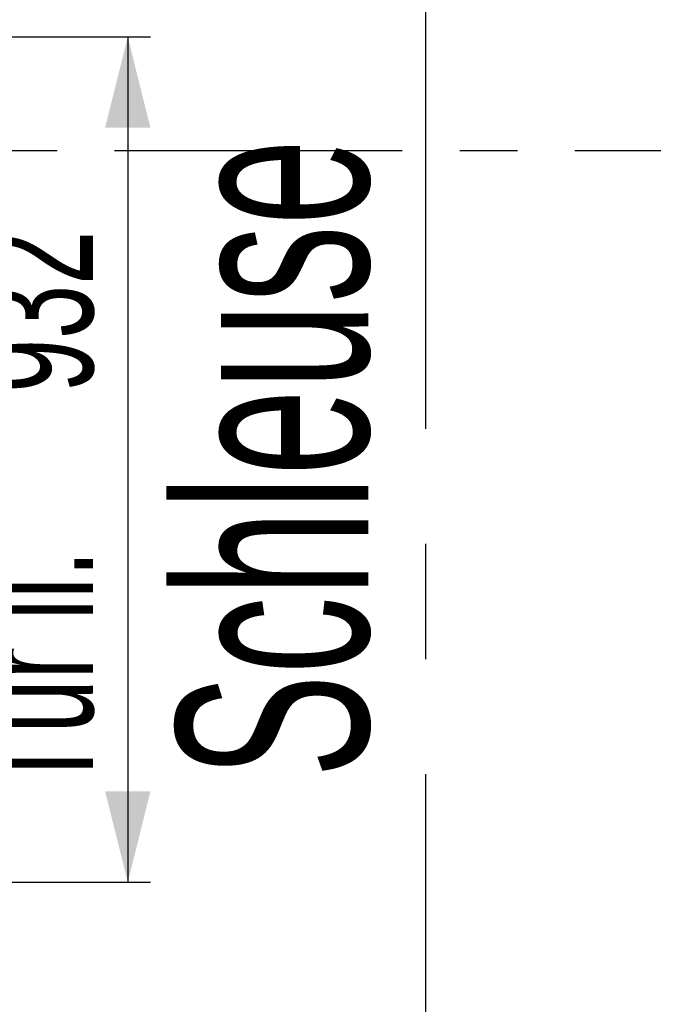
# Model space of a CAD drawing. Header units: millimetres. Extents: x 250 to 59450, y 0 to 41800.
# Tile 78 of 148: x 43825 to 44524, y 17446 to 18531. Entities that reach past the tile are written whole.
import ezdxf

# ---------------------------------------------------------------- set-up
doc = ezdxf.new("R2010")
doc.units = ezdxf.units.MM
doc.header["$LTSCALE"] = 50
doc.linetypes.add('CENTER', pattern=[10.16, 6.35, -1.27, 1.27, -1.27])
doc.linetypes.add('CENTERX2', pattern=[20.32, 12.7, -2.54, 2.54, -2.54])
doc.layers.add('MASS', color=29, linetype='Continuous')
doc.layers.add('SCHNITT', color=5, linetype='CENTER')
doc.styles.add('SLDTEXTSTYLE0', font='TXT', dxfattribs={"width": 0.605})
doc.dimstyles.new('SLDDIMSTYLE2', dxfattribs={"dimtxt": 128.415934, "dimasz": 100, "dimexe": 0, "dimexo": 0.0625, "dimgap": 32.103984, "dimtad": 1, "dimdec": 1, "dimrnd": 1e-09, "dimzin": 12, "dimdsep": 46, "dimtxsty": 'SLDTEXTSTYLE0', "dimsah": 1, "dimcen": 0.09, "dimadec": 0, "dimazin": 3, "dimtfac": 1, "dimtdec": 1, "dimtofl": 0, "dimtmove": 0, "dimatfit": 3, "dimfxl": 1, "dimfrac": 2, "dimtolj": 1, "dimtzin": 12, "dimarcsym": 0})

# ---------------------------------------------------------------- blocks, each defined once
blk = doc.blocks.new('_D_50')
at = {"layer": 'MASS'}
for p, q in [((43630.3, 18512.4), (43968.9, 18512.4)), ((43943.9, 18512.4), (43943.9, 17580.4)), ((43630.3, 17580.4), (43968.9, 17580.4))]:
    blk.add_line(p, q, dxfattribs=at)
for points in [[(43943.9, 18512.4), (43918.9, 18412.4), (43968.9, 18412.4)], [(43943.9, 17580.4), (43968.9, 17680.4), (43918.9, 17680.4)]]:
    blk.add_solid(points, dxfattribs=at)
at = {"layer": 'MASS', "char_height": 132.29, "attachment_point": 1, "rotation": 90, "style": 'SLDTEXTSTYLE0'}
for s, insert in [('932', (43773.3, 18119.9)), ('Tür li.', (43773.3, 17678.9))]:
    blk.add_mtext(s, dxfattribs=dict(at, insert=insert))

msp = doc.modelspace()

# ---------------------------------------------------------------- linework, layer by layer
at = {"color": 7, "linetype": 'CENTERX2'}
msp.add_line((44272.36, 24811.38), (44272.36, 6286.38), dxfattribs=at)
at = {"layer": 'SCHNITT'}
msp.add_line((57454.89, 18386.9), (42063.19, 18386.9), dxfattribs=at)

# ---------------------------------------------------------------- texts
at = {"layer": 'SCHNITT', "color": 96, "true_color": 0x008000, "insert": (43997.77, 18047.63), "char_height": 211.667, "attachment_point": 2, "rotation": 90, "style": 'SLDTEXTSTYLE0'}
msp.add_mtext('Schleuse', dxfattribs=at)

# ---------------------------------------------------------------- dimensions: what is measured, and where the dimension line sits
at = {"layer": 'MASS'}
dim = msp.add_linear_dim(base=(43943.87, 17580.38), p1=(43580.3, 18512.38), p2=(43580.3, 17580.38), angle=90, text='Tür li.<>', dimstyle='SLDDIMSTYLE2', dxfattribs=at)
dim.commit()
dim.dimension.update_dxf_attribs({"geometry": '_D_50', "text_midpoint": (43943.87, 18046.38), "dimtype": 160})

doc.saveas('drawing.dxf')
